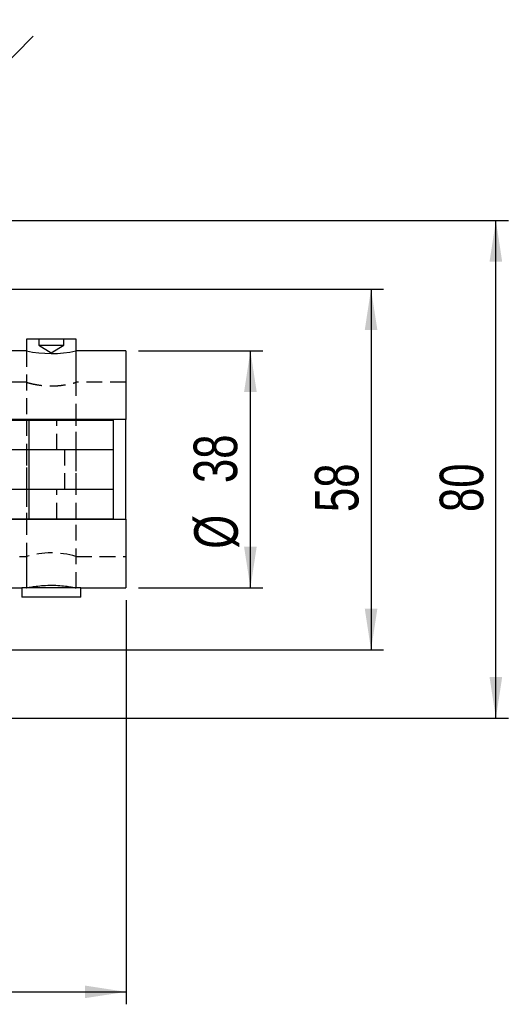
# Model space of a CAD drawing. Extents: x 72 to 802, y 28 to 567.
# Tile 16 of 29: x 306 to 385, y 190 to 348. Entities that reach past the tile are written whole.
import ezdxf

# ---------------------------------------------------------------- set-up
doc = ezdxf.new("R2010")
doc.units = 0
doc.header["$LTSCALE"] = 2
doc.linetypes.add('HIDDEN', pattern=[1.905, 1.27, -0.635])
doc.layers.get('0').update_dxf_attribs({"linetype": 'CONTINUOUS'})
doc.styles.add('SLDTEXTSTYLE0', font='TXT', dxfattribs={"width": 0.75})
doc.dimstyles.new('SLDDIMSTYLE2', dxfattribs={"dimtxt": 7, "dimasz": 6.604, "dimexe": 0, "dimexo": 0.0625, "dimgap": 1.75, "dimtad": 1, "dimdec": 0, "dimrnd": 1e-09, "dimzin": 12, "dimtxsty": 'SLDTEXTSTYLE0', "dimsah": 1, "dimcen": 0.09, "dimazin": 3, "dimtfac": 1, "dimtofl": 0, "dimtmove": 0, "dimatfit": 3, "dimtolj": 1, "dimtzin": 12})
doc.dimstyles.new('SLDDIMSTYLE3', dxfattribs={"dimtxt": 7, "dimasz": 6.604, "dimexe": 0, "dimexo": 0.0625, "dimgap": 1.75, "dimtad": 1, "dimdec": 3, "dimrnd": 1e-09, "dimzin": 12, "dimtxsty": 'SLDTEXTSTYLE0', "dimsah": 1, "dimcen": 0.09, "dimazin": 3, "dimtfac": 1, "dimtdec": 3, "dimtofl": 0, "dimtmove": 0, "dimatfit": 3, "dimtolj": 1, "dimtzin": 12})
doc.dimstyles.new('SLDDIMSTYLE4', dxfattribs={"dimtxt": 7, "dimasz": 6.604, "dimexe": 0, "dimexo": 0.0625, "dimgap": 1.75, "dimtad": 1, "dimdec": 3, "dimrnd": 1e-09, "dimzin": 12, "dimtxsty": 'SLDTEXTSTYLE0', "dimblk1": 'NONE', "dimsah": 1, "dimcen": 0, "dimazin": 3, "dimtfac": 1, "dimtdec": 3, "dimtmove": 0, "dimatfit": 3, "dimtolj": 1, "dimtzin": 12})

# ---------------------------------------------------------------- blocks, each defined once
blk = doc.blocks.new('_D_6')
at = {"color": 179, "linetype": 'CONTINUOUS'}
for p, q in [((278.12, 305.02), (364.76, 305.02)), ((362.76, 305.02), (362.76, 247.02)), ((278.12, 247.02), (364.76, 247.02))]:
    blk.add_line(p, q, dxfattribs=at)
for points in [[(362.76, 305.02), (361.75, 298.42), (363.78, 298.42)], [(362.76, 247.02), (363.78, 253.63), (361.75, 253.63)]]:
    blk.add_solid(points, dxfattribs=at)
at = {"color": 179, "linetype": 'CONTINUOUS', "insert": (353.74, 269.16, -62.87), "char_height": 7, "attachment_point": 1, "rotation": 90, "style": 'SLDTEXTSTYLE0'}
blk.add_mtext('58', dxfattribs=at)
blk = doc.blocks.new('_D_7')
at = {"color": 179, "linetype": 'CONTINUOUS'}
for p, q in [((282.37, 316.02), (384.83, 316.02)), ((382.83, 236.02), (382.83, 316.02)), ((282.37, 236.02), (384.83, 236.02))]:
    blk.add_line(p, q, dxfattribs=at)
for points in [[(382.83, 316.02), (381.81, 309.42), (383.84, 309.42)], [(382.83, 236.02), (383.84, 242.63), (381.81, 242.63)]]:
    blk.add_solid(points, dxfattribs=at)
at = {"color": 179, "linetype": 'CONTINUOUS', "insert": (373.8, 269.16, -62.87), "char_height": 7, "attachment_point": 1, "rotation": 90, "style": 'SLDTEXTSTYLE0'}
blk.add_mtext('80', dxfattribs=at)
blk = doc.blocks.new('_D_8')
at = {"color": 179, "linetype": 'CONTINUOUS'}
for q in [(308.47, 345.67), (264.68, 301.29)]:
    blk.add_line((272.05, 308.76), q, dxfattribs=at)
blk.add_solid([(272.05, 308.76), (277.42, 312.75), (275.97, 314.17)], dxfattribs=at)
at = {"color": 179, "linetype": 'CONTINUOUS', "char_height": 7, "attachment_point": 1, "rotation": 45.3836, "style": 'SLDTEXTSTYLE0'}
for s, insert in [('10,5', (285.3, 335.11, -62.87)), ('%%c', (277.96, 327.52, -62.87))]:
    blk.add_mtext(s, dxfattribs=dict(at, insert=insert))
blk = doc.blocks.new('_NONE')
blk = doc.blocks.new('_D_10')
at = {"color": 179, "linetype": 'CONTINUOUS'}
for p, q in [((325.37, 295.07), (345.37, 295.07)), ((343.37, 256.97), (343.37, 295.07)), ((325.37, 256.97), (345.37, 256.97))]:
    blk.add_line(p, q, dxfattribs=at)
for points in [[(343.37, 295.07), (342.35, 288.47), (344.38, 288.47)], [(343.37, 256.97), (344.38, 263.58), (342.35, 263.58)]]:
    blk.add_solid(points, dxfattribs=at)
at = {"color": 179, "linetype": 'CONTINUOUS', "char_height": 7, "attachment_point": 1, "rotation": 90, "style": 'SLDTEXTSTYLE0'}
for s, insert in [('38', (334.24, 273.82, -62.87)), ('%%c', (334.34, 263.26, -62.87))]:
    blk.add_mtext(s, dxfattribs=dict(at, insert=insert))
blk = doc.blocks.new('_D_11')
at = {"color": 179, "linetype": 'CONTINUOUS'}
for p, q in [((128.52, 264.5), (128.52, 190.02)), ((323.37, 254.97), (323.37, 190.02)), ((128.52, 192.02), (323.37, 192.02))]:
    blk.add_line(p, q, dxfattribs=at)
for points in [[(128.52, 192.02), (135.13, 191.01), (135.13, 193.04)], [(323.37, 192.02), (316.76, 193.04), (316.76, 191.01)]]:
    blk.add_solid(points, dxfattribs=at)
at = {"color": 179, "linetype": 'CONTINUOUS', "insert": (231.64, 201.05, -62.87), "char_height": 7, "attachment_point": 1, "style": 'SLDTEXTSTYLE0'}
blk.add_mtext('195', dxfattribs=at)

msp = doc.modelspace()

# ---------------------------------------------------------------- linework, layer by layer
at = {"color": 7, "linetype": 'CONTINUOUS'}
for p, q in [((307.3982, 296.9722), (307.3982, 295.0657)), ((315.3357, 296.9722), (307.3982, 296.9722)), ((315.3357, 295.0722), (315.3357, 296.9722)), ((307.367, 295.0722), (287.8062, 295.0722)), ((323.367, 295.0722), (315.3357, 295.0722)), ((323.367, 295.0722), (323.367, 284.0222)), ((323.367, 284.0222), (294.1255, 284.0222)), ((294.1391, 283.9472), (307.8014, 283.9472)), ((307.3982, 284.0222), (307.3982, 283.9472)), ((307.8014, 279.1972), (307.8014, 283.9472)), ((307.8014, 283.9472), (321.367, 283.9472)), ((315.3357, 283.9472), (315.3357, 284.0222)), ((321.367, 279.1972), (321.367, 283.9472)), ((323.367, 268.0222), (323.367, 284.0222)), ((294.8079, 279.1972), (307.8014, 279.1972)), ((307.8014, 279.1972), (321.367, 279.1972)), ((307.8014, 272.8472), (307.8014, 279.1972)), ((321.367, 272.8472), (321.367, 279.1972)), ((294.8096, 272.8472), (307.8014, 272.8472)), ((307.8014, 268.0972), (307.8014, 272.8472)), ((307.8014, 272.8472), (321.367, 272.8472)), ((321.367, 268.0972), (321.367, 272.8472)), ((294.1175, 268.0222), (323.367, 268.0222)), ((294.1324, 268.0972), (307.8014, 268.0972)), ((307.3982, 268.0972), (307.3982, 268.0222)), ((307.8014, 268.0972), (321.367, 268.0972)), ((315.3357, 268.0222), (315.3357, 268.0972)), ((323.367, 268.0222), (323.367, 256.9722)), ((183.367, 256.9722), (306.6045, 256.9722)), ((306.6045, 256.9722), (306.6045, 255.4722)), ((316.1295, 256.9722), (306.6045, 256.9722)), ((316.1295, 255.4722), (316.1295, 256.9722)), ((316.1295, 256.9722), (323.367, 256.9722)), ((316.1295, 255.4722), (306.6045, 255.4722))]:
    msp.add_line(p, q, dxfattribs=at)
at = {"color": 7, "linetype": 'HIDDEN'}
for p, q in [((309.367, 296.9722), (309.367, 295.9722)), ((313.367, 295.9722), (313.367, 296.9722)), ((307.367, 295.0722), (307.367, 290.0222)), ((307.3982, 295.0657), (307.3982, 284.0222)), ((309.367, 295.9722), (311.367, 295.9722)), ((309.367, 295.9722), (311.367, 294.7705)), ((311.367, 295.9722), (313.367, 295.9722)), ((311.367, 294.7705), (313.367, 295.9722)), ((315.3357, 295.0722), (315.3146, 295.0722)), ((315.3357, 284.0222), (315.3357, 295.0722)), ((315.367, 290.0069), (315.367, 295.0722)), ((307.367, 290.0222), (264.367, 290.0222)), ((323.367, 290.0222), (315.313, 290.0222)), ((307.367, 283.9472), (307.367, 279.1972)), ((307.3982, 283.9472), (307.3982, 268.0972)), ((312.2619, 279.1972), (312.2619, 283.9472)), ((315.3357, 268.0972), (315.3357, 283.9472)), ((315.367, 279.1972), (315.367, 283.9472)), ((307.367, 279.1972), (307.367, 272.8472)), ((313.4865, 279.1972), (313.4865, 272.8472)), ((315.367, 272.8472), (315.367, 279.1972)), ((307.367, 272.8472), (307.367, 268.0972)), ((312.2619, 268.0972), (312.2619, 272.8472)), ((315.367, 268.0972), (315.367, 272.8472)), ((307.3982, 268.0222), (307.3982, 256.9722)), ((315.3357, 256.9722), (315.3357, 268.0222)), ((264.367, 262.0222), (307.367, 262.0222)), ((307.367, 262.0222), (307.367, 256.9722)), ((315.313, 262.0222), (323.367, 262.0222)), ((315.367, 256.9722), (315.367, 262.0375))]:
    msp.add_line(p, q, dxfattribs=at)
at = {"color": 7, "linetype": 'CONTINUOUS'}
msp.add_arc((311.3667, 313.8977), 19.2457, 258.00529, 281.837359, dxfattribs=at)
at = {"color": 7, "linetype": 'HIDDEN'}
msp.add_arc((311.3664, 248.3314), 14.263, 73.936463, 106.284366, dxfattribs=at)
msp.add_open_spline([(307.367, 290.0222), (307.4094, 290.0098), (307.4943, 289.9849), (308.1535, 289.8104), (309.1374, 289.6072), (310.3936, 289.4514), (311.7495, 289.4219), (313.0354, 289.5242), (314.1492, 289.7131), (314.9549, 289.9053), (315.367, 290.0222), (315.3254, 290.0104), (315.313, 290.0069)], degree=3, knots=[0, 0, 0, 0, 0.10446219, 0.20882998, 0.31567778, 0.42463124, 0.53076363, 0.63348469, 0.73754025, 0.84550769, 0.9540358, 1, 1, 1, 1], dxfattribs=at)
at = {"color": 7, "linetype": 'CONTINUOUS'}
msp.add_open_spline([(307.367, 256.9722), (307.4102, 256.9815), (307.4967, 257.0002), (308.1696, 257.1305), (309.168, 257.279), (310.4296, 257.3895), (311.7901, 257.4083), (313.0881, 257.3308), (314.2053, 257.1897), (314.9907, 257.0509), (315.3779, 256.97), (315.3281, 256.9803), (315.3146, 256.9831)], degree=3, knots=[0, 0, 0, 0, 0.10578324, 0.21151267, 0.31864924, 0.42684767, 0.53347527, 0.63833718, 0.74399306, 0.8517429, 0.95966831, 1, 1, 1, 1], dxfattribs=at)

# ---------------------------------------------------------------- dimensions: what is measured, and where the dimension line sits
at = {"color": 179, "linetype": 'CONTINUOUS'}
dim = msp.add_diameter_dim_2p(p1=(264.6796, 301.2851), p2=(272.0544, 308.7593), dimstyle='SLDDIMSTYLE4', dxfattribs=at)
dim.commit()
dim.dimension.update_dxf_attribs({"geometry": '_D_8', "text_midpoint": (296.6798, 333.7166), "dimtype": 163})
for base, p1, p2, picture, middle in [((382.825, 316.0222), (280.367, 236.0222), (280.367, 316.0222), '_D_7', (382.825, 277.1711)), ((362.7639, 247.0222), (276.117, 305.0222), (276.117, 247.0222), '_D_6', (362.7639, 277.1711))]:
    dim = msp.add_linear_dim(base=base, p1=p1, p2=p2, angle=90, dimstyle='SLDDIMSTYLE3', dxfattribs=at)
    dim.commit()
    dim.dimension.update_dxf_attribs({"geometry": picture, "text_midpoint": middle, "dimtype": 160})
dim = msp.add_linear_dim(base=(343.367, 295.0722), p1=(323.367, 256.9722), p2=(323.367, 295.0722), angle=90, text='%%c<>', dimstyle='SLDDIMSTYLE2', dxfattribs=at)
dim.commit()
dim.dimension.update_dxf_attribs({"geometry": '_D_10', "text_midpoint": (343.367, 276.5585), "dimtype": 160})
dim = msp.add_linear_dim(base=(323.367, 192.0222), p1=(128.5245, 266.4972), p2=(323.367, 256.9722), dimstyle='SLDDIMSTYLE2', dxfattribs=at)
dim.commit()
dim.dimension.update_dxf_attribs({"geometry": '_D_11', "text_midpoint": (242.246, 192.0222), "dimtype": 160})

doc.saveas('drawing.dxf')
